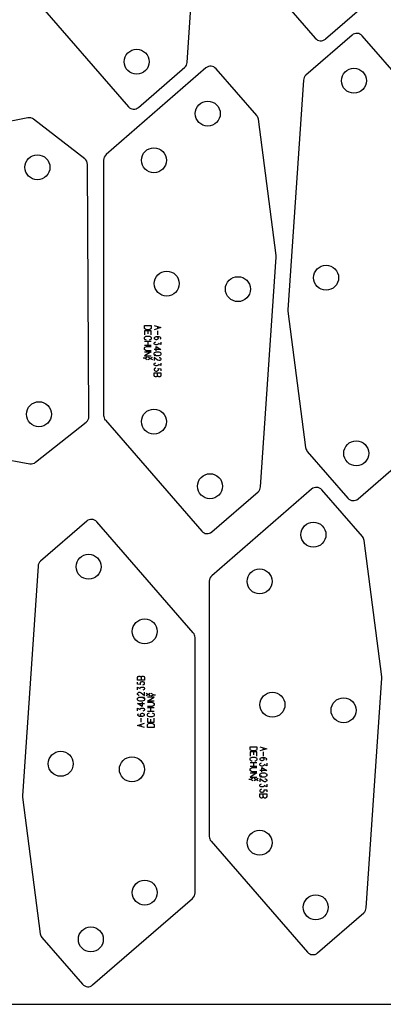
# Model space of a CAD drawing. Header units: millimetres. Extents: x 0 to 2500, y 0 to 1253.
# Tile 5 of 16: x 895 to 1150, y 0 to 690. Entities that reach past the tile are written whole.
import ezdxf

# ---------------------------------------------------------------- set-up
doc = ezdxf.new("R2010")
doc.units = ezdxf.units.MM
doc.layers.add('PARTS', color=4, linetype='CONTINUOUS')
doc.layers.add('PLATE', color=2, linetype='CONTINUOUS')

msp = doc.modelspace()

# ---------------------------------------------------------------- linework, layer by layer
at = {"layer": 'PARTS'}
for p, q in [((1012.82, 660.53), (1023.77, 821.65)), ((1035.05, 755.32), (1102.64, 677.42)), ((904.05, 707.36), (971.64, 629.47)), ((1109.7, 676.93), (1142.11, 705.06)), ((1128.46, 679.68), (1096.04, 651.55)), ((1203.11, 601.29), (1135.51, 679.18)), ((1025.98, 656.62), (955.95, 595.85)), ((978.69, 628.97), (1011.11, 657.1)), ((1061.54, 623.27), (1033.04, 656.12)), ((1094.33, 648.12), (1083.38, 487)), ((901.19, 621.6), (819.57, 605.76)), ((941.03, 592.91), (905.2, 620.64)), ((1075.15, 524.99), (1062.72, 620.64)), ((944, 412.2), (942.96, 588.99)), ((954.23, 592.07), (954.23, 412.99)), ((1064.23, 362.89), (1075.18, 524.01)), ((1083.41, 486.02), (1095.84, 390.37)), ((982.83, 473.99), (982.83, 475.97)), ((982.83, 475.97), (987.63, 475.97)), ((983.13, 473.63), (982.83, 473.99)), ((987.63, 472.29), (982.83, 472.29)), ((982.83, 472.29), (982.83, 469.41)), ((983.73, 473.27), (983.13, 473.63)), ((984.33, 473.09), (983.73, 473.27)), ((986.13, 473.09), (984.33, 473.09)), ((985.23, 472.29), (985.23, 470.13)), ((986.73, 473.27), (986.13, 473.09)), ((987.33, 473.63), (986.73, 473.27)), ((987.63, 473.99), (987.33, 473.63)), ((987.63, 475.97), (987.63, 473.99)), ((987.63, 469.41), (987.63, 472.29)), ((989.67, 475.97), (994.47, 474.53)), ((994.47, 474.53), (989.67, 473.09)), ((992.07, 475.25), (992.07, 473.81)), ((992.07, 472.29), (992.07, 469.41)), ((982.83, 467.71), (983.13, 468.07)), ((982.83, 466.63), (982.83, 467.71)), ((983.13, 466.27), (982.83, 466.63)), ((982.83, 464.93), (987.63, 464.93)), ((983.13, 468.07), (983.73, 468.43)), ((983.73, 465.91), (983.13, 466.27)), ((983.73, 468.43), (984.33, 468.61)), ((984.33, 465.73), (983.73, 465.91)), ((984.33, 468.61), (986.13, 468.61)), ((985.23, 464.93), (985.23, 462.05)), ((986.13, 468.61), (986.73, 468.43)), ((986.73, 465.91), (986.13, 465.73)), ((986.73, 468.43), (987.33, 468.07)), ((987.33, 466.27), (986.73, 465.91)), ((987.33, 468.07), (987.63, 467.71)), ((987.63, 466.63), (987.33, 466.27)), ((987.63, 467.71), (987.63, 466.63)), ((989.97, 467.71), (989.67, 467.35)), ((989.67, 467.35), (989.67, 466.99)), ((989.67, 466.99), (989.97, 466.63)), ((989.67, 463.67), (989.97, 464.21)), ((989.67, 463.31), (989.67, 463.67)), ((989.97, 462.77), (989.67, 463.31)), ((990.27, 467.89), (989.97, 467.71)), ((989.97, 466.63), (990.27, 466.45)), ((989.97, 464.21), (990.27, 464.39)), ((990.27, 462.59), (989.97, 462.77)), ((990.87, 468.07), (990.27, 467.89)), ((990.27, 466.45), (990.87, 466.27)), ((990.27, 464.39), (990.87, 464.57)), ((993.27, 468.07), (990.87, 468.07)), ((990.87, 466.27), (991.47, 466.27)), ((992.07, 467.89), (991.47, 468.07)), ((991.47, 466.27), (992.07, 466.45)), ((992.37, 467.71), (992.07, 467.89)), ((992.07, 466.45), (992.37, 466.63)), ((992.37, 462.77), (992.07, 462.59)), ((992.67, 467.35), (992.37, 467.71)), ((992.37, 466.63), (992.67, 466.99)), ((992.67, 463.13), (992.37, 462.77)), ((992.67, 466.99), (992.67, 467.35)), ((994.47, 462.59), (992.67, 463.49)), ((992.67, 463.49), (992.67, 463.13)), ((993.87, 467.89), (993.27, 468.07)), ((994.17, 467.71), (993.87, 467.89)), ((993.87, 466.45), (994.17, 466.63)), ((994.47, 467.35), (994.17, 467.71)), ((994.17, 466.63), (994.47, 466.99)), ((994.47, 466.99), (994.47, 467.35)), ((994.47, 464.39), (994.47, 462.59)), ((987.63, 462.05), (982.83, 462.05)), ((982.83, 460.35), (983.13, 460.71)), ((982.83, 459.27), (982.83, 460.35)), ((983.13, 458.91), (982.83, 459.27)), ((982.83, 457.57), (987.63, 457.57)), ((987.63, 457.57), (982.83, 454.69)), ((983.13, 460.71), (983.73, 461.07)), ((983.73, 458.55), (983.13, 458.91)), ((983.73, 461.07), (984.33, 461.25)), ((984.33, 458.37), (983.73, 458.55)), ((984.33, 461.25), (987.63, 461.25)), ((987.63, 458.37), (984.33, 458.37)), ((994.47, 459.27), (989.67, 459.27)), ((989.67, 456.67), (989.97, 457.03)), ((989.67, 455.59), (989.67, 456.67)), ((989.97, 457.03), (990.57, 457.39)), ((990.87, 462.41), (990.27, 462.59)), ((990.57, 457.39), (991.17, 457.57)), ((991.47, 462.41), (990.87, 462.41)), ((991.17, 458.37), (991.17, 461.25)), ((991.17, 461.25), (994.47, 459.27)), ((991.17, 457.57), (992.97, 457.57)), ((992.07, 462.59), (991.47, 462.41)), ((992.97, 457.57), (993.57, 457.39)), ((993.57, 457.39), (994.17, 457.03)), ((994.17, 457.03), (994.47, 456.67)), ((994.47, 456.67), (994.47, 455.59)), ((983.43, 453.03), (981.99, 453.03)), ((982.83, 454.69), (987.63, 454.69)), ((984.87, 453.89), (983.43, 453.03)), ((983.43, 453.03), (984.87, 452.17)), ((985.59, 453.89), (988.47, 452.17)), ((985.59, 452.17), (988.47, 453.89)), ((989.97, 455.23), (989.67, 455.59)), ((990.87, 455.41), (989.67, 454.69)), ((992.07, 451.73), (989.67, 453.53)), ((989.67, 453.53), (989.67, 451.37)), ((989.67, 448.95), (989.97, 449.49)), ((989.67, 448.59), (989.67, 448.95)), ((990.57, 454.87), (989.97, 455.23)), ((989.97, 449.49), (990.27, 449.67)), ((990.27, 449.67), (990.87, 449.85)), ((991.17, 454.69), (990.57, 454.87)), ((992.97, 454.69), (991.17, 454.69)), ((992.97, 451.37), (992.07, 451.73)), ((993.57, 454.87), (992.97, 454.69)), ((993.57, 451.37), (992.97, 451.37)), ((993.27, 453.53), (993.57, 453.53)), ((994.17, 455.23), (993.57, 454.87)), ((993.57, 453.53), (994.17, 453.17)), ((994.17, 451.73), (993.57, 451.37)), ((994.47, 455.59), (994.17, 455.23)), ((994.17, 453.17), (994.47, 452.81)), ((994.47, 452.09), (994.17, 451.73)), ((994.47, 452.81), (994.47, 452.09)), ((994.47, 449.67), (994.47, 447.87)), ((989.97, 448.05), (989.67, 448.59)), ((989.97, 445.81), (989.67, 445.27)), ((989.67, 445.27), (989.67, 444.91)), ((989.67, 444.91), (989.97, 444.37)), ((989.67, 442.85), (994.47, 442.85)), ((989.67, 441.05), (989.67, 442.85)), ((990.27, 447.87), (989.97, 448.05)), ((990.27, 445.99), (989.97, 445.81)), ((989.97, 444.37), (990.27, 444.19)), ((990.87, 447.69), (990.27, 447.87)), ((990.87, 446.17), (990.27, 445.99)), ((990.27, 444.19), (990.87, 444.01)), ((991.47, 447.69), (990.87, 447.69)), ((990.87, 444.01), (991.47, 444.01)), ((992.07, 447.87), (991.47, 447.69)), ((991.47, 444.01), (992.07, 444.19)), ((992.37, 448.05), (992.07, 447.87)), ((992.07, 444.19), (992.37, 444.37)), ((992.07, 441.05), (992.07, 442.85)), ((992.67, 448.41), (992.37, 448.05)), ((992.67, 445.45), (992.37, 445.81)), ((992.37, 445.81), (994.47, 445.63)), ((992.37, 444.37), (992.67, 444.73)), ((994.47, 447.87), (992.67, 448.77)), ((992.67, 448.77), (992.67, 448.41)), ((992.67, 444.73), (992.67, 445.45)), ((994.47, 445.63), (994.47, 444.19)), ((994.47, 442.85), (994.47, 441.05)), ((989.97, 440.33), (989.67, 441.05)), ((990.57, 439.97), (989.97, 440.33)), ((991.17, 439.97), (990.57, 439.97)), ((991.77, 440.33), (991.17, 439.97)), ((992.07, 441.05), (991.77, 440.33)), ((992.37, 440.33), (992.07, 441.05)), ((992.97, 439.97), (992.37, 440.33)), ((993.57, 439.97), (992.97, 439.97)), ((994.17, 440.33), (993.57, 439.97)), ((994.47, 441.05), (994.17, 440.33)), ((1132.58, 354.39), (1202.61, 415.16)), ((906.62, 380.09), (942.1, 408.25)), ((955.46, 409.72), (1023.05, 331.82)), ((819.63, 394.23), (902.61, 379.09)), ((1097.02, 387.74), (1125.52, 354.89)), ((1100.07, 361.32), (1030.04, 300.55)), ((1030.1, 331.32), (1062.52, 359.45)), ((1135.63, 327.97), (1107.13, 360.82)), ((942.45, 338.84), (910.03, 310.71)), ((1017.1, 260.44), (949.5, 338.34)), ((1149.24, 229.69), (1136.81, 325.34)), ((908.32, 307.27), (897.37, 146.15)), ((1028.32, 296.77), (1028.32, 117.7)), ((1018.32, 78.09), (1018.32, 257.17)), ((978.08, 229.11), (978.38, 229.83)), ((978.08, 227.31), (978.08, 229.11)), ((978.38, 229.83), (978.98, 230.19)), ((978.98, 230.19), (979.58, 230.19)), ((979.58, 230.19), (980.18, 229.83)), ((980.18, 229.83), (980.48, 229.11)), ((980.48, 229.11), (980.78, 229.83)), ((980.48, 229.11), (980.48, 227.31)), ((980.78, 229.83), (981.38, 230.19)), ((981.38, 230.19), (981.98, 230.19)), ((981.98, 230.19), (982.58, 229.83)), ((982.58, 229.83), (982.88, 229.11)), ((982.88, 229.11), (982.88, 227.31)), ((1138.32, 67.59), (1149.27, 228.71)), ((982.88, 227.31), (978.08, 227.31)), ((978.08, 224.53), (978.08, 225.97)), ((980.18, 224.35), (978.08, 224.53)), ((978.08, 220.49), (978.08, 222.29)), ((978.08, 222.29), (979.88, 221.39)), ((980.18, 225.79), (979.88, 225.43)), ((979.88, 225.43), (979.88, 224.71)), ((979.88, 224.71), (980.18, 224.35)), ((979.88, 221.75), (980.18, 222.11)), ((979.88, 221.39), (979.88, 221.75)), ((980.48, 225.97), (980.18, 225.79)), ((980.18, 222.11), (980.48, 222.29)), ((981.08, 226.15), (980.48, 225.97)), ((980.48, 222.29), (981.08, 222.47)), ((981.68, 226.15), (981.08, 226.15)), ((981.08, 222.47), (981.68, 222.47)), ((982.28, 225.97), (981.68, 226.15)), ((981.68, 223.99), (982.28, 224.17)), ((981.68, 222.47), (982.28, 222.29)), ((982.58, 225.79), (982.28, 225.97)), ((982.28, 224.17), (982.58, 224.35)), ((982.28, 222.29), (982.58, 222.11)), ((982.88, 225.25), (982.58, 225.79)), ((982.58, 224.35), (982.88, 224.89)), ((982.58, 222.11), (982.88, 221.57)), ((982.88, 221.21), (982.58, 220.67)), ((982.88, 224.89), (982.88, 225.25)), ((982.88, 221.57), (982.88, 221.21)), ((978.08, 218.07), (978.38, 218.43)), ((978.08, 217.35), (978.08, 218.07)), ((978.38, 216.99), (978.08, 217.35)), ((978.08, 214.57), (978.38, 214.93)), ((978.08, 213.49), (978.08, 214.57)), ((978.38, 218.43), (978.98, 218.79)), ((978.98, 216.63), (978.38, 216.99)), ((978.38, 214.93), (978.98, 215.29)), ((978.98, 218.79), (979.58, 218.79)), ((979.28, 216.63), (978.98, 216.63)), ((978.98, 215.29), (979.58, 215.47)), ((979.58, 218.79), (980.48, 218.43)), ((979.58, 215.47), (981.38, 215.47)), ((980.48, 218.43), (982.88, 216.63)), ((981.38, 215.47), (981.98, 215.29)), ((982.28, 220.49), (981.68, 220.31)), ((981.68, 214.75), (982.88, 215.47)), ((981.98, 215.29), (982.58, 214.93)), ((982.58, 220.67), (982.28, 220.49)), ((982.58, 214.93), (982.88, 214.57)), ((982.88, 216.63), (982.88, 218.79)), ((982.88, 214.57), (982.88, 213.49)), ((986.96, 216.27), (984.08, 218)), ((986.96, 218), (984.08, 216.27)), ((984.92, 212.59), (989.72, 215.47)), ((989.72, 215.47), (984.92, 215.47)), ((989.12, 217.13), (987.68, 218)), ((987.68, 216.27), (989.12, 217.13)), ((989.12, 217.13), (990.56, 217.13)), ((978.38, 213.13), (978.08, 213.49)), ((981.38, 208.91), (978.08, 210.89)), ((978.08, 210.89), (982.88, 210.89)), ((978.08, 205.77), (978.08, 207.57)), ((978.08, 207.57), (979.88, 206.67)), ((978.98, 212.77), (978.38, 213.13)), ((979.58, 212.59), (978.98, 212.77)), ((981.38, 212.59), (979.58, 212.59)), ((979.88, 207.03), (980.18, 207.39)), ((980.18, 207.39), (980.48, 207.57)), ((980.48, 207.57), (981.08, 207.75)), ((981.08, 207.75), (981.68, 207.75)), ((981.98, 212.77), (981.38, 212.59)), ((981.38, 211.79), (981.38, 208.91)), ((981.68, 207.75), (982.28, 207.57)), ((982.58, 213.13), (981.98, 212.77)), ((982.28, 207.57), (982.58, 207.39)), ((982.88, 213.49), (982.58, 213.13)), ((982.58, 207.39), (982.88, 206.85)), ((989.72, 212.59), (984.92, 212.59)), ((984.92, 211.79), (988.22, 211.79)), ((988.22, 208.91), (984.92, 208.91)), ((984.92, 208.11), (989.72, 208.11)), ((987.32, 205.23), (987.32, 208.11)), ((988.22, 211.79), (988.82, 211.61)), ((988.82, 209.09), (988.22, 208.91)), ((988.82, 211.61), (989.42, 211.25)), ((989.42, 209.45), (988.82, 209.09)), ((989.42, 211.25), (989.72, 210.89)), ((989.72, 209.81), (989.42, 209.45)), ((989.72, 210.89), (989.72, 209.81)), ((978.38, 203.53), (978.08, 203.17)), ((978.08, 203.17), (978.08, 202.81)), ((978.08, 202.81), (978.38, 202.45)), ((978.68, 203.71), (978.38, 203.53)), ((978.38, 202.45), (978.68, 202.27)), ((978.68, 202.27), (979.28, 202.09)), ((979.28, 202.09), (981.68, 202.09)), ((979.88, 206.67), (979.88, 207.03)), ((980.18, 203.53), (979.88, 203.17)), ((979.88, 203.17), (979.88, 202.81)), ((979.88, 202.81), (980.18, 202.45)), ((980.48, 203.71), (980.18, 203.53)), ((980.18, 202.45), (980.48, 202.27)), ((981.08, 203.89), (980.48, 203.71)), ((980.48, 202.27), (981.08, 202.09)), ((980.48, 197.87), (980.48, 200.75)), ((981.68, 203.89), (981.08, 203.89)), ((982.28, 205.77), (981.68, 205.59)), ((982.28, 203.71), (981.68, 203.89)), ((981.68, 202.09), (982.28, 202.27)), ((982.58, 205.95), (982.28, 205.77)), ((982.58, 203.53), (982.28, 203.71)), ((982.28, 202.27), (982.58, 202.45)), ((982.88, 206.49), (982.58, 205.95)), ((982.88, 203.17), (982.58, 203.53)), ((982.58, 202.45), (982.88, 202.81)), ((982.88, 206.85), (982.88, 206.49)), ((982.88, 202.81), (982.88, 203.17)), ((989.72, 205.23), (984.92, 205.23)), ((984.92, 203.53), (985.22, 203.89)), ((984.92, 202.45), (984.92, 203.53)), ((985.22, 202.09), (984.92, 202.45)), ((984.92, 200.75), (984.92, 197.87)), ((985.22, 203.89), (985.82, 204.25)), ((985.82, 201.73), (985.22, 202.09)), ((985.82, 204.25), (986.42, 204.43)), ((986.42, 201.55), (985.82, 201.73)), ((988.22, 201.55), (986.42, 201.55)), ((988.22, 204.43), (988.82, 204.25)), ((988.82, 201.73), (988.22, 201.55)), ((988.82, 204.25), (989.42, 203.89)), ((989.42, 202.09), (988.82, 201.73)), ((989.42, 203.89), (989.72, 203.53)), ((989.72, 202.45), (989.42, 202.09)), ((989.72, 203.53), (989.72, 202.45)), ((989.72, 197.87), (989.72, 200.75)), ((978.08, 195.63), (982.88, 197.07)), ((982.88, 194.19), (978.08, 195.63)), ((980.48, 194.91), (980.48, 196.35)), ((984.92, 197.87), (989.72, 197.87)), ((984.92, 196.17), (985.22, 196.53)), ((984.92, 194.19), (984.92, 196.17)), ((989.72, 194.19), (984.92, 194.19)), ((985.22, 196.53), (985.82, 196.89)), ((985.82, 196.89), (986.42, 197.07)), ((986.42, 197.07), (988.22, 197.07)), ((987.32, 197.87), (987.32, 200.03)), ((988.22, 197.07), (988.82, 196.89)), ((988.82, 196.89), (989.42, 196.53)), ((989.42, 196.53), (989.72, 196.17)), ((989.72, 196.17), (989.72, 194.19)), ((1056.92, 178.69), (1056.92, 180.67)), ((1056.92, 180.67), (1061.72, 180.67)), ((1061.72, 180.67), (1061.72, 178.69)), ((1063.76, 180.67), (1068.56, 179.23)), ((1066.16, 179.95), (1066.16, 178.51)), ((1057.22, 178.33), (1056.92, 178.69)), ((1061.72, 176.99), (1056.92, 176.99)), ((1056.92, 176.99), (1056.92, 174.11)), ((1056.92, 172.41), (1057.22, 172.77)), ((1057.82, 177.97), (1057.22, 178.33)), ((1057.22, 172.77), (1057.82, 173.13)), ((1058.42, 177.79), (1057.82, 177.97)), ((1057.82, 173.13), (1058.42, 173.31)), ((1060.22, 177.79), (1058.42, 177.79)), ((1058.42, 173.31), (1060.22, 173.31)), ((1059.32, 176.99), (1059.32, 174.83)), ((1060.82, 177.97), (1060.22, 177.79)), ((1060.22, 173.31), (1060.82, 173.13)), ((1061.42, 178.33), (1060.82, 177.97)), ((1060.82, 173.13), (1061.42, 172.77)), ((1061.72, 178.69), (1061.42, 178.33)), ((1061.42, 172.77), (1061.72, 172.41)), ((1061.72, 174.11), (1061.72, 176.99)), ((1068.56, 179.23), (1063.76, 177.79)), ((1064.96, 172.77), (1064.36, 172.59)), ((1067.36, 172.77), (1064.96, 172.77)), ((1066.16, 172.59), (1065.56, 172.77)), ((1066.16, 176.99), (1066.16, 174.11)), ((1067.96, 172.59), (1067.36, 172.77)), ((1056.92, 171.33), (1056.92, 172.41)), ((1057.22, 170.97), (1056.92, 171.33)), ((1056.92, 169.63), (1061.72, 169.63)), ((1061.72, 166.75), (1056.92, 166.75)), ((1057.82, 170.61), (1057.22, 170.97)), ((1057.22, 165.41), (1057.82, 165.77)), ((1058.42, 170.43), (1057.82, 170.61)), ((1057.82, 165.77), (1058.42, 165.95)), ((1058.42, 165.95), (1061.72, 165.95)), ((1059.32, 169.63), (1059.32, 166.75)), ((1060.82, 170.61), (1060.22, 170.43)), ((1061.42, 170.97), (1060.82, 170.61)), ((1061.72, 171.33), (1061.42, 170.97)), ((1061.72, 172.41), (1061.72, 171.33)), ((1064.06, 172.41), (1063.76, 172.05)), ((1063.76, 172.05), (1063.76, 171.69)), ((1063.76, 171.69), (1064.06, 171.33)), ((1063.76, 168.37), (1064.06, 168.91)), ((1063.76, 168.01), (1063.76, 168.37)), ((1064.06, 167.47), (1063.76, 168.01)), ((1064.36, 172.59), (1064.06, 172.41)), ((1064.06, 171.33), (1064.36, 171.15)), ((1064.06, 168.91), (1064.36, 169.09)), ((1064.36, 167.29), (1064.06, 167.47)), ((1064.36, 171.15), (1064.96, 170.97)), ((1064.36, 169.09), (1064.96, 169.27)), ((1064.96, 167.11), (1064.36, 167.29)), ((1064.96, 170.97), (1065.56, 170.97)), ((1065.56, 167.11), (1064.96, 167.11)), ((1065.26, 163.07), (1065.26, 165.95)), ((1065.26, 165.95), (1068.56, 163.97)), ((1065.56, 170.97), (1066.16, 171.15)), ((1066.16, 167.29), (1065.56, 167.11)), ((1066.46, 172.41), (1066.16, 172.59)), ((1066.16, 171.15), (1066.46, 171.33)), ((1066.46, 167.47), (1066.16, 167.29)), ((1066.76, 172.05), (1066.46, 172.41)), ((1066.46, 171.33), (1066.76, 171.69)), ((1066.76, 167.83), (1066.46, 167.47)), ((1066.76, 171.69), (1066.76, 172.05)), ((1068.56, 167.29), (1066.76, 168.19)), ((1066.76, 168.19), (1066.76, 167.83)), ((1068.26, 172.41), (1067.96, 172.59)), ((1067.96, 171.15), (1068.26, 171.33)), ((1068.56, 172.05), (1068.26, 172.41)), ((1068.26, 171.33), (1068.56, 171.69)), ((1068.56, 171.69), (1068.56, 172.05)), ((1068.56, 169.09), (1068.56, 167.29)), ((1056.92, 165.05), (1057.22, 165.41)), ((1056.92, 163.97), (1056.92, 165.05)), ((1057.22, 163.61), (1056.92, 163.97)), ((1056.92, 162.27), (1061.72, 162.27)), ((1061.72, 162.27), (1056.92, 159.39)), ((1056.92, 159.39), (1061.72, 159.39)), ((1057.82, 163.25), (1057.22, 163.61)), ((1058.42, 163.07), (1057.82, 163.25)), ((1061.72, 163.07), (1058.42, 163.07)), ((1068.56, 163.97), (1063.76, 163.97)), ((1063.76, 161.37), (1064.06, 161.73)), ((1063.76, 160.29), (1063.76, 161.37)), ((1064.06, 159.93), (1063.76, 160.29)), ((1064.96, 160.11), (1063.76, 159.39)), ((1064.06, 161.73), (1064.66, 162.09)), ((1064.66, 159.57), (1064.06, 159.93)), ((1064.66, 162.09), (1065.26, 162.27)), ((1065.26, 159.39), (1064.66, 159.57)), ((1065.26, 162.27), (1067.06, 162.27)), ((1067.06, 159.39), (1065.26, 159.39)), ((1067.06, 162.27), (1067.66, 162.09)), ((1067.66, 159.57), (1067.06, 159.39)), ((1067.66, 162.09), (1068.26, 161.73)), ((1068.26, 159.93), (1067.66, 159.57)), ((1068.26, 161.73), (1068.56, 161.37)), ((1068.56, 160.29), (1068.26, 159.93)), ((1068.56, 161.37), (1068.56, 160.29)), ((1057.52, 157.73), (1056.08, 157.73)), ((1058.96, 158.59), (1057.52, 157.73)), ((1057.52, 157.73), (1058.96, 156.87)), ((1059.68, 158.59), (1062.56, 156.87)), ((1059.68, 156.87), (1062.56, 158.59)), ((1066.16, 156.43), (1063.76, 158.23)), ((1063.76, 158.23), (1063.76, 156.07)), ((1063.76, 153.65), (1064.06, 154.19)), ((1063.76, 153.29), (1063.76, 153.65)), ((1064.06, 152.75), (1063.76, 153.29)), ((1064.06, 154.19), (1064.36, 154.37)), ((1064.36, 152.57), (1064.06, 152.75)), ((1064.36, 154.37), (1064.96, 154.55)), ((1064.96, 152.39), (1064.36, 152.57)), ((1065.56, 152.39), (1064.96, 152.39)), ((1066.16, 152.57), (1065.56, 152.39)), ((1067.06, 156.07), (1066.16, 156.43)), ((1066.46, 152.75), (1066.16, 152.57)), ((1066.76, 153.11), (1066.46, 152.75)), ((1068.56, 152.57), (1066.76, 153.47)), ((1066.76, 153.47), (1066.76, 153.11)), ((1067.66, 156.07), (1067.06, 156.07)), ((1067.36, 158.23), (1067.66, 158.23)), ((1067.66, 158.23), (1068.26, 157.87)), ((1068.26, 156.43), (1067.66, 156.07)), ((1068.26, 157.87), (1068.56, 157.51)), ((1068.56, 156.79), (1068.26, 156.43)), ((1068.56, 157.51), (1068.56, 156.79)), ((1068.56, 154.37), (1068.56, 152.57)), ((897.4, 145.17), (909.83, 49.53)), ((1064.06, 150.51), (1063.76, 149.97)), ((1063.76, 149.97), (1063.76, 149.61)), ((1063.76, 149.61), (1064.06, 149.07)), ((1063.76, 147.55), (1068.56, 147.55)), ((1063.76, 145.75), (1063.76, 147.55)), ((1064.06, 145.03), (1063.76, 145.75)), ((1064.36, 150.69), (1064.06, 150.51)), ((1064.06, 149.07), (1064.36, 148.89)), ((1064.66, 144.67), (1064.06, 145.03)), ((1064.96, 150.87), (1064.36, 150.69)), ((1064.36, 148.89), (1064.96, 148.71)), ((1064.96, 148.71), (1065.56, 148.71)), ((1065.86, 145.03), (1065.26, 144.67)), ((1065.56, 148.71), (1066.16, 148.89)), ((1066.16, 145.75), (1065.86, 145.03)), ((1066.16, 148.89), (1066.46, 149.07)), ((1066.16, 145.75), (1066.16, 147.55)), ((1066.46, 145.03), (1066.16, 145.75)), ((1066.76, 150.15), (1066.46, 150.51)), ((1066.46, 150.51), (1068.56, 150.33)), ((1066.46, 149.07), (1066.76, 149.43)), ((1067.06, 144.67), (1066.46, 145.03)), ((1066.76, 149.43), (1066.76, 150.15)), ((1068.26, 145.03), (1067.66, 144.67)), ((1068.56, 145.75), (1068.26, 145.03)), ((1068.56, 150.33), (1068.56, 148.89)), ((1068.56, 147.55), (1068.56, 145.75)), ((1065.26, 144.67), (1064.66, 144.67)), ((1067.66, 144.67), (1067.06, 144.67)), ((1029.54, 114.42), (1097.14, 36.52)), ((946.57, 13.54), (1016.6, 74.31)), ((1104.19, 36.02), (1136.61, 64.15)), ((911.01, 46.89), (939.52, 14.04))]:
    msp.add_line(p, q, dxfattribs=at)
for centre in [(977.41, 660.96), (1129.74, 647.69), (1027.26, 624.63), (907.88, 586.96), (989.5, 591.86), (1110.21, 509.49), (998.5, 505.39), (1048.35, 501.51), (908.89, 413.81), (989.5, 408.63), (1131.3, 386.38), (1028.82, 363.31), (1101.35, 329.33), (943.73, 306.85), (1063.59, 296.56), (983.05, 261.53), (1072.59, 210.09), (1122.44, 206.22), (924.2, 168.65), (974.05, 164.77), (1063.59, 113.33), (983.05, 78.3), (1102.91, 68.01), (945.29, 45.53)]:
    msp.add_circle(centre, 8.75, dxfattribs=at)
for centre, start, end in [((1106.42, 680.7), 220.95083, -49.05054), ((1131.74, 675.91), 400.95084, 130.94947), ((1007.83, 660.87), -49.04963, -3.88751), ((1029.26, 652.84), 40.94981, 130.94992), ((1099.32, 647.78), 130.95038, 176.11249), ((975.42, 632.74), 220.95083, -49.05054), ((902.14, 616.69), 52.25273, 100.98211), ((1057.77, 619.99), 7.40075, 40.94981), ((959.23, 592.07), 130.95033, 180), ((937.96, 588.96), 0.33432, 52.25273), ((1070.19, 524.35), -3.88681, 7.40075), ((1088.37, 486.66), 176.11319, 187.40076), ((939, 412.17), -51.56543, 0.33571), ((959.23, 412.99), 180, 220.9498), ((1100.8, 391.02), 187.40076, 220.94982), ((903.51, 384.01), 259.66238, -51.56653), ((1059.24, 363.23), -49.04963, -3.88751), ((1103.35, 357.54), 40.94981, 130.94992), ((1129.3, 358.17), 220.94982, 310.94992), ((945.73, 335.06), 400.95084, 130.94947), ((1026.83, 335.1), 220.95083, -49.05054), ((1131.86, 324.69), 7.40075, 40.94981), ((913.31, 306.93), 130.95038, 176.11249), ((1033.32, 296.77), 130.95033, 180), ((1013.32, 257.17), 360, 400.9498), ((1144.28, 229.05), -3.88681, 7.40075), ((902.36, 145.82), 176.11319, 187.40076), ((1033.32, 117.7), 180, 220.9498), ((1013.32, 78.09), 310.95034, 360), ((1133.33, 67.93), -49.04963, -3.88751), ((914.79, 50.17), 187.40076, 220.94982), ((1100.91, 39.8), 220.95083, -49.05054), ((943.29, 17.32), 220.94982, 310.94992)]:
    msp.add_arc(centre, 5, start, end, dxfattribs=at)
at = {"layer": 'PLATE'}
msp.add_line((0, 0), (2500, 0), dxfattribs=at)

doc.saveas('drawing.dxf')
